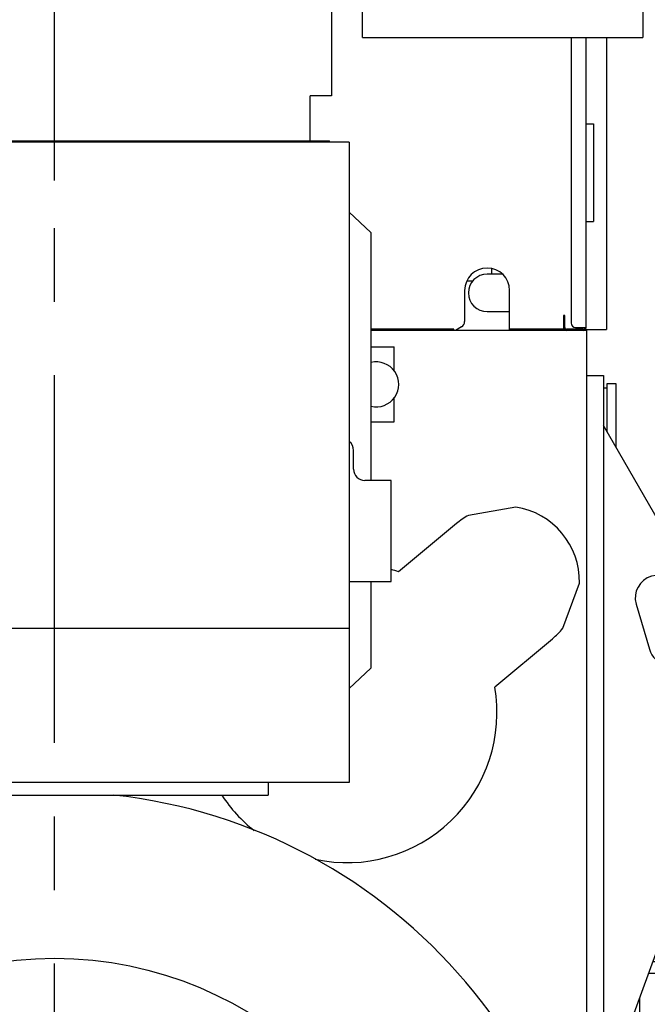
# Model space of a CAD drawing. Header units: millimetres. Extents: x 0 to 1189, y 0 to 841.
# Tile 22 of 85: x 143 to 185, y 622 to 687. Entities that reach past the tile are written whole.
import ezdxf
from ezdxf.enums import TextEntityAlignment as Align

# ---------------------------------------------------------------- set-up
doc = ezdxf.new("R2010")
doc.units = ezdxf.units.MM
doc.header["$LTSCALE"] = 65.395
doc.linetypes.add('CENTER', pattern=[0.6, 0.375, -0.075, 0.075, -0.075])
doc.layers.get('0').update_dxf_attribs({"linetype": 'CONTINUOUS'})
for name, color, linetype in [('1907_040000_TLKS_KS_V_ABL169', 7, 'CONTINUOUS'), ('1907_041000_TLKS_KS_V_ABL170', 7, 'CONTINUOUS'), ('1907_042000_TLKS_KS_TL_V_ABL201', 7, 'CONTINUOUS'), ('1907_060000_TLKS_KGS_V_ABL177', 7, 'CONTINUOUS'), ('1907_061000_TLKS_KGS_V_ABL178', 7, 'CONTINUOUS'), ('1907_452000_12_SIMPLE1_A_ABL226', 7, 'CONTINUOUS'), ('1907_452000_12_SIMPLE1_T1_A_PBL227', 7, 'CONTINUOUS'), ('1907_723600_05_SIMPLE1_T1_X_PBL203', 7, 'CONTINUOUS'), ('1907_723600_05_SIMPLE1_X_ABL202', 7, 'CONTINUOUS'), ('1907_724700_06_SIMPLE1_A_ABL206', 7, 'CONTINUOUS'), ('1907_724700_06_SIMPLE1_T1_A_PBL207', 7, 'CONTINUOUS'), ('1907_725700_01_SIMPLE1_T1_X_PBL217', 7, 'CONTINUOUS'), ('1907_725700_01_SIMPLE1_X_ABL216', 7, 'CONTINUOUS'), ('1907_728000_24_SIMPLE1_T1_X_PBL205', 7, 'CONTINUOUS'), ('1907_728000_24_SIMPLE1_X_ABL204', 7, 'CONTINUOUS'), ('1907_731000_02_SIMPLE1_D_ABL658', 7, 'CONTINUOUS'), ('1907_731000_02_SIMPLE1_T1_D_PBL659', 7, 'CONTINUOUS'), ('1907_766000_07_SIMPLE1_T1_X_PBL184', 7, 'CONTINUOUS'), ('1907_766000_07_SIMPLE1_X_ABL183', 7, 'CONTINUOUS'), ('1947_000000_IMO-2_SKL_PBL182', 7, 'CONTINUOUS'), ('1947_000000_TLKS_MARKETING_ABL157', 7, 'CONTINUOUS'), ('1947_030000_TLKS_V_ABL158', 7, 'CONTINUOUS'), ('1947_100000_TLKS_V_ABL159', 7, 'CONTINUOUS'), ('1947_111000_11_SIMPLE1_C_ABL167', 7, 'CONTINUOUS'), ('1947_111000_11_SIMPLE1_T1_C_PBL168', 7, 'CONTINUOUS'), ('1947_111200_08_SIMPLE1_A_ABL175', 7, 'CONTINUOUS'), ('1947_111200_08_SIMPLE1_T1_A_PBL210', 7, 'CONTINUOUS'), ('1947_111200_08_SIMPLE1_T7_A_PBL225', 7, 'CONTINUOUS'), ('1947_171000_05_SIMPLE1_A_ABL222', 7, 'CONTINUOUS'), ('1947_171000_05_SIMPLE1_T1_A_PBL228', 7, 'CONTINUOUS'), ('1947_171000_05_SIMPLE1_T2_A_PBL223', 7, 'CONTINUOUS'), ('1947_300000_TLKS_V_ABL219', 7, 'CONTINUOUS'), ('1947_312000_06_SIMPLE1_T1_X_PBL221', 7, 'CONTINUOUS'), ('1947_312000_06_SIMPLE1_X_ABL220', 7, 'CONTINUOUS'), ('right_2_VBL155', 7, 'CONTINUOUS')]:
    doc.layers.add(name, color=color, linetype=linetype)
doc.styles.get("Standard").update_dxf_attribs({"font": 'txt', "width": 0.6})
doc.dimstyles.new('DIMSTYLE_1', dxfattribs={"dimtxt": 3.5, "dimasz": 3.5, "dimexe": 1.8, "dimexo": 0, "dimgap": 0.875, "dimtad": 1, "dimlfac": 20, "dimdsep": 46, "dimtxsty": 'Standard', "dimblk": '_FILLED', "dimblk1": '_FILLED', "dimblk2": '_FILLED', "dimcen": 0.09, "dimadec": 0, "dimazin": 0, "dimtp": 2, "dimtm": 2, "dimtfac": 1, "dimtofl": 0, "dimtmove": 0, "dimatfit": 3, "dimldrblk": '_FILLED', "dimfxl": 1, "dimtolj": 1, "dimarcsym": 0})
doc.dimstyles.new('DIMSTYLE_2', dxfattribs={"dimtxt": 3.5, "dimasz": 3.5, "dimexe": 1.8, "dimexo": 0, "dimgap": 0.875, "dimtad": 1, "dimdec": 0, "dimlfac": 20, "dimdsep": 46, "dimtxsty": 'Standard', "dimblk": '_FILLED', "dimblk1": '_FILLED', "dimblk2": '_FILLED', "dimcen": 0.09, "dimadec": 0, "dimazin": 0, "dimtp": 2, "dimtm": 2, "dimtfac": 1, "dimtdec": 0, "dimtofl": 0, "dimtmove": 0, "dimatfit": 3, "dimldrblk": '_FILLED', "dimfxl": 1, "dimtolj": 1, "dimarcsym": 0})
doc.dimstyles.new('DIMSTYLE_6', dxfattribs={"dimtxt": 3.5, "dimasz": 3.5, "dimexe": 1.8, "dimexo": 0, "dimgap": 0.875, "dimtad": 1, "dimlfac": 20, "dimdsep": 46, "dimtxsty": 'Standard', "dimblk": '_FILLED', "dimblk1": '_FILLED', "dimblk2": '_FILLED', "dimcen": 0.09, "dimadec": 0, "dimazin": 0, "dimtp": 1.2, "dimtm": 1.2, "dimtfac": 1, "dimtofl": 0, "dimtmove": 0, "dimatfit": 3, "dimldrblk": '_FILLED', "dimfxl": 1, "dimtolj": 1, "dimarcsym": 0})

# ---------------------------------------------------------------- blocks, each defined once
blk = doc.blocks.new('_FILLED')
at = {"color": 0, "linetype": 'ByBlock'}
blk.add_solid([(0, 0), (-1, 0.167), (-1, -0.167)], dxfattribs=at)
blk = doc.blocks.new('*D6')
at = {"color": 2, "linetype": 'Continuous'}
for p, q in [((44.25, 673.794), (44.25, 764.3)), ((145, 676.75), (145, 764.3)), ((44.25, 762.5), (94.625, 762.5)), ((145, 762.5), (94.625, 762.5))]:
    blk.add_line(p, q, dxfattribs=at)
at = {"color": 2, "linetype": 'Continuous', "xscale": 3.5, "yscale": 3.5, "zscale": 3.5, "rotation": 180}
blk.add_blockref('_FILLED', (44.25, 762.5), dxfattribs=at)
at = {"color": 2, "linetype": 'Continuous', "xscale": 3.5, "yscale": 3.5, "zscale": 3.5}
blk.add_blockref('_FILLED', (145, 762.5), dxfattribs=at)
at = {"color": 2, "linetype": 'Continuous', "width": 0.619048}
blk.add_text('2015', height=3.5, dxfattribs=at).set_placement((94.625, 763.375), align=Align.CENTER)
blk = doc.blocks.new('*D16')
at = {"color": 2, "linetype": 'Continuous'}
for p, q in [((146.304, 738.756), (235.05, 738.756)), ((233.25, 738.756), (233.25, 634.578)), ((233.25, 530.4), (233.25, 634.578)), ((176.835, 530.4), (235.05, 530.4))]:
    blk.add_line(p, q, dxfattribs=at)
at = {"color": 2, "linetype": 'Continuous', "xscale": 3.5, "yscale": 3.5, "zscale": 3.5}
for p, rotation in [((233.25, 738.756), 90), ((233.25, 530.4), 270)]:
    blk.add_blockref('_FILLED', p, dxfattribs=dict(at, rotation=rotation))
at = {"color": 2, "linetype": 'Continuous', "width": 0.636905}
blk.add_text('4167', height=3.5, rotation=90, dxfattribs=at).set_placement((232.375, 634.578), align=Align.CENTER)
blk = doc.blocks.new('*D20')
at = {"color": 2, "linetype": 'Continuous'}
for p, q in [((145, 676.75), (145, 764.3)), ((227, 730.477), (227, 764.3)), ((145, 762.5), (186, 762.5)), ((227, 762.5), (186, 762.5))]:
    blk.add_line(p, q, dxfattribs=at)
at = {"color": 2, "linetype": 'Continuous', "xscale": 3.5, "yscale": 3.5, "zscale": 3.5, "rotation": 180}
blk.add_blockref('_FILLED', (145, 762.5), dxfattribs=at)
at = {"color": 2, "linetype": 'Continuous', "xscale": 3.5, "yscale": 3.5, "zscale": 3.5}
blk.add_blockref('_FILLED', (227, 762.5), dxfattribs=at)
at = {"color": 2, "linetype": 'Continuous', "width": 0.636905}
blk.add_text('1640', height=3.5, dxfattribs=at).set_placement((186, 763.375), align=Align.CENTER)
blk = doc.blocks.new('1947_111000_11_SIMPLE1_T1_C_PBL168', base_point=(145, 619.625))
at = {"layer": '1947_111000_11_SIMPLE1_T1_C_PBL168', "color": 7, "linetype": 'Continuous'}
for p, q in [((180.5, 666.75), (166.1, 666.75)), ((180.5, 611.5), (180.5, 666.75))]:
    blk.add_line(p, q, dxfattribs=at)
blk = doc.blocks.new('1947_111000_11_SIMPLE1_C_ABL167', base_point=(145, 619.625))
at = {"layer": '1947_111000_11_SIMPLE1_T1_C_PBL168'}
blk.add_blockref('1947_111000_11_SIMPLE1_T1_C_PBL168', (145, 619.625), dxfattribs=at)
blk = doc.blocks.new('1947_111200_08_SIMPLE1_T1_A_PBL210', base_point=(184.197, 637.875))
at = {"layer": '1947_111200_08_SIMPLE1_T1_A_PBL210', "color": 7, "linetype": 'Continuous'}
for p, q in [((180.5, 663.75), (181.6, 663.75)), ((181.6, 663.75), (181.6, 612)), ((186.181, 652.462), (181.6, 660.397)), ((187.545, 646.32), (186.665, 649.335)), ((183.785, 648.495), (184.665, 645.48)), ((181.768, 616.056), (187.894, 632.885)), ((180.5, 612), (181.6, 612))]:
    blk.add_line(p, q, dxfattribs=at)
for centre, radius, start, end in [((166.046, 640.837), 23.25, 340, 30), ((185.225, 648.915), 1.5, 16.271, 196.271), ((186.105, 645.9), 1.5, 196.271, 16.271), ((184.394, 615.1), 2.794, 160, 180)]:
    blk.add_arc(centre, radius, start, end, dxfattribs=at)
blk = doc.blocks.new('1947_111200_08_SIMPLE1_T7_A_PBL225', base_point=(182.012, 661.084))
at = {"layer": '1947_111200_08_SIMPLE1_T7_A_PBL225', "color": 7, "linetype": 'Continuous'}
for p, q in [((181.85, 662.9), (181.6, 662.9)), ((181.85, 663.2), (182.425, 663.2)), ((181.85, 659.964), (181.85, 663.2)), ((182.425, 663.2), (182.425, 658.968))]:
    blk.add_line(p, q, dxfattribs=at)
blk = doc.blocks.new('1947_111200_08_SIMPLE1_A_ABL175', base_point=(152.775, 627.812))
at = {"layer": '1947_111200_08_SIMPLE1_T1_A_PBL210'}
blk.add_blockref('1947_111200_08_SIMPLE1_T1_A_PBL210', (184.197, 637.875), dxfattribs=at)
at = {"layer": '1947_111200_08_SIMPLE1_T7_A_PBL225'}
blk.add_blockref('1947_111200_08_SIMPLE1_T7_A_PBL225', (182.012, 661.084), dxfattribs=at)
blk = doc.blocks.new('1947_171000_05_SIMPLE1_T2_A_PBL223', base_point=(173.103, 668.079))
at = {"layer": '1947_171000_05_SIMPLE1_T2_A_PBL223', "color": 7, "linetype": 'Continuous'}
for p, q in [((172.346, 669.409), (172.346, 667.334)), ((175.346, 666.75), (175.346, 669.409)), ((171.626, 666.825), (166.1, 666.825)), ((168.549, 666.75), (168.549, 666.825)), ((171.626, 666.75), (171.626, 666.825)), ((172.146, 666.987), (171.735, 666.75)), ((179.046, 666.825), (175.346, 666.825)), ((175.846, 666.75), (175.846, 666.825)), ((178.546, 666.75), (178.546, 666.825)), ((179.046, 666.75), (179.046, 666.825)), ((180.106, 666.825), (180.106, 666.95))]:
    blk.add_line(p, q, dxfattribs=at)
for centre, radius, start, end in [((173.846, 669.409), 1.5, 0, 180), ((171.946, 667.334), 0.4, 300, 360)]:
    blk.add_arc(centre, radius, start, end, dxfattribs=at)
blk = doc.blocks.new('1947_171000_05_SIMPLE1_T1_A_PBL228', base_point=(179.95, 676.513))
at = {"layer": '1947_171000_05_SIMPLE1_T1_A_PBL228', "color": 7, "linetype": 'Continuous'}
for p, q in [((179.45, 686.275), (179.45, 667.25)), ((180.45, 666.95), (180.45, 686.275)), ((180.45, 680.535), (180.95, 680.535)), ((180.95, 680.535), (180.95, 674.017)), ((180.45, 674.017), (180.95, 674.017)), ((179.025, 667.75), (178.95, 667.75)), ((178.95, 667.75), (178.95, 666.95)), ((179.025, 666.95), (179.025, 667.75)), ((180.25, 666.825), (179.15, 666.825)), ((179.75, 666.95), (180.375, 666.95))]:
    blk.add_line(p, q, dxfattribs=at)
for centre, radius, start, end in [((179.75, 667.25), 0.3, 180, 270), ((179.15, 666.95), 0.2, 180, 216.9683), ((179.15, 666.95), 0.125, 180, 270), ((179.15, 666.95), 0.2, 238.78815, 270), ((180.25, 666.95), 0.2, 270, 360), ((180.25, 666.95), 0.125, 270, 360)]:
    blk.add_arc(centre, radius, start, end, dxfattribs=at)
blk = doc.blocks.new('1947_171000_05_SIMPLE1_A_ABL222', base_point=(173.525, 676.5125))
at = {"layer": '1947_171000_05_SIMPLE1_T1_A_PBL228'}
blk.add_blockref('1947_171000_05_SIMPLE1_T1_A_PBL228', (179.95, 676.5125), dxfattribs=at)
at = {"layer": '1947_171000_05_SIMPLE1_T2_A_PBL223'}
blk.add_blockref('1947_171000_05_SIMPLE1_T2_A_PBL223', (173.103225, 668.079425), dxfattribs=at)
blk = doc.blocks.new('1947_100000_TLKS_V_ABL159', base_point=(145, 608.3375))
at = {"layer": '1947_111000_11_SIMPLE1_C_ABL167'}
blk.add_blockref('1947_111000_11_SIMPLE1_C_ABL167', (145, 619.625), dxfattribs=at)
at = {"layer": '1947_111200_08_SIMPLE1_A_ABL175'}
blk.add_blockref('1947_111200_08_SIMPLE1_A_ABL175', (152.775, 627.8125), dxfattribs=at)
at = {"layer": '1947_171000_05_SIMPLE1_A_ABL222'}
blk.add_blockref('1947_171000_05_SIMPLE1_A_ABL222', (173.525, 676.5125), dxfattribs=at)
blk = doc.blocks.new('1947_312000_06_SIMPLE1_T1_X_PBL221', base_point=(168.075, 643.222))
at = {"layer": '1947_312000_06_SIMPLE1_T1_X_PBL221', "color": 7, "linetype": 'Continuous'}
for p, q in [((175.755, 654.968), (172.6, 654.411)), ((171.794, 653.862), (167.939, 650.64)), ((178.891, 646.884), (179.998, 649.89)), ((174.352, 642.967), (178.206, 646.188))]:
    blk.add_line(p, q, dxfattribs=at)
for centre, radius, start, end in [((175, 650.025), 5, 358.45706, 81.3146), ((175, 650.025), 5, 118.6854, 129.886), ((164.5, 641.25), 10, 69.886, 72.87606), ((175, 650.025), 5, 309.886, 321.08694), ((164.5, 641.25), 10, 257.80702, 9.886), ((164.5, 641.25), 10, 213.39713, 231.76705)]:
    blk.add_arc(centre, radius, start, end, dxfattribs=at)
blk = doc.blocks.new('1947_312000_06_SIMPLE1_X_ABL220', base_point=(168.075, 643.222))
at = {"layer": '1947_312000_06_SIMPLE1_T1_X_PBL221'}
blk.add_blockref('1947_312000_06_SIMPLE1_T1_X_PBL221', (168.075, 643.222), dxfattribs=at)
blk = doc.blocks.new('1947_300000_TLKS_V_ABL219', base_point=(168.075, 643.222))
at = {"layer": '1947_312000_06_SIMPLE1_X_ABL220'}
blk.add_blockref('1947_312000_06_SIMPLE1_X_ABL220', (168.075, 643.222), dxfattribs=at)
blk = doc.blocks.new('1947_030000_TLKS_V_ABL158', base_point=(145, 608.337))
at = {"layer": '1947_100000_TLKS_V_ABL159'}
blk.add_blockref('1947_100000_TLKS_V_ABL159', (145, 608.337), dxfattribs=at)
at = {"layer": '1947_300000_TLKS_V_ABL219'}
blk.add_blockref('1947_300000_TLKS_V_ABL219', (168.075, 643.222), dxfattribs=at)
blk = doc.blocks.new('1907_731000_02_SIMPLE1_T1_D_PBL659', base_point=(145, 605.444))
at = {"layer": '1907_731000_02_SIMPLE1_T1_D_PBL659', "color": 7, "linetype": 'Continuous'}
blk.add_circle((145, 600), 24.875, dxfattribs=at)
blk.add_arc((145, 600), 35.975, 96.2214, 83.7786, dxfattribs=at)
blk = doc.blocks.new('1907_731000_02_SIMPLE1_D_ABL658', base_point=(145, 605.444))
at = {"layer": '1907_731000_02_SIMPLE1_T1_D_PBL659'}
blk.add_blockref('1907_731000_02_SIMPLE1_T1_D_PBL659', (145, 605.444), dxfattribs=at)
blk = doc.blocks.new('1907_041000_TLKS_KS_V_ABL170', base_point=(134.408, 604.132))
at = {"layer": '1907_731000_02_SIMPLE1_D_ABL658'}
blk.add_blockref('1907_731000_02_SIMPLE1_D_ABL658', (145, 605.444), dxfattribs=at)
blk = doc.blocks.new('1907_723600_05_SIMPLE1_T1_X_PBL203', base_point=(134.951, 658.5))
at = {"layer": '1907_723600_05_SIMPLE1_T1_X_PBL203', "color": 7, "linetype": 'Continuous'}
for p, q in [((104, 685.75), (104, 684.5)), ((104, 685.75), (123.72, 685.75)), ((104, 684.5), (111.099, 684.5)), ((111.055, 681.75), (111.055, 684.5)), ((111.099, 681.151), (111.099, 684.5)), ((110.222, 681.75), (110.222, 680.746)), ((110.222, 681.75), (111.061, 681.75)), ((110.45, 679.4), (110.45, 681.75)), ((110.45, 681.712), (111.066, 681.712)), ((111.061, 681.75), (111.066, 681.712)), ((111.066, 681.712), (111.097, 681.213)), ((102.25, 680.4), (102.25, 678.45)), ((107, 680.4), (102.25, 680.4)), ((108.25, 680.5), (108.25, 680.746)), ((110.45, 680.746), (108.25, 680.746)), ((102.25, 678.45), (104.35, 678.372)), ((166.1, 665.65), (167.651, 665.65)), ((167.651, 664.048), (167.651, 665.65)), ((167.651, 660.65), (167.651, 662.252)), ((166.1, 660.65), (167.651, 660.65)), ((110.222, 636.6), (110.222, 635.75)), ((110.45, 636.6), (110.45, 635.75)), ((127.125, 633.85), (127.125, 636.6)), ((128.375, 633.85), (128.375, 636.6)), ((159.25, 636.6), (159.25, 635.75)), ((110.222, 635.75), (127.125, 635.75)), ((112, 631.875), (112, 635.75)), ((114.75, 631.875), (114.75, 635.75)), ((128.375, 635.75), (159.25, 635.75)), ((114.75, 634.75), (112, 634.75)), ((114.75, 634.15), (112, 634.15)), ((130.671, 633.939), (125.407, 631.484)), ((128.375, 633.85), (127.125, 633.85)), ((114.75, 631.875), (112, 631.875)), ((124.35, 631.25), (116.75, 631.25))]:
    blk.add_line(p, q, dxfattribs=at)
for centre, radius, start, end in [((166.45, 663.15), 1.5, 256.48976, 103.51024), ((143.35, 606.75), 30, 104.83511, 115), ((124.35, 633.75), 2.5, 270, 295)]:
    blk.add_arc(centre, radius, start, end, dxfattribs=at)
for centre, ratio, start_param, end_param in [((111.095, 677.477), 0.005393, -0.201358, -0.087266), ((111.75, 677.477), 0.333334, -1.031637, -0.442195)]:
    blk.add_ellipse(centre, major_axis=(0, 3.75), ratio=ratio, start_param=start_param, end_param=end_param, dxfattribs=at)
for points, knots in [([(111.099, 681.151), (111.23, 681.151), (111.481, 681.143), (111.884, 681.099), (112.19, 681.002), (112.285, 680.866)], [0, 0, 0, 0, 0.316045, 0.600694, 1, 1, 1, 1]), ([(116.75, 631.25), (116.601, 631.25), (116.302, 631.283), (115.876, 631.432), (115.492, 631.672), (115.172, 631.992), (114.932, 632.376), (114.783, 632.802), (114.75, 633.101), (114.75, 633.25)], [0, 0, 0, 0, 0.1425, 0.285306, 0.428485, 0.571627, 0.71482, 0.857517, 1, 1, 1, 1])]:
    blk.add_open_spline(points, degree=3, knots=knots, dxfattribs=at)
blk = doc.blocks.new('1907_723600_05_SIMPLE1_X_ABL202', base_point=(134.951, 658.5))
at = {"layer": '1907_723600_05_SIMPLE1_T1_X_PBL203'}
blk.add_blockref('1907_723600_05_SIMPLE1_T1_X_PBL203', (134.951, 658.5), dxfattribs=at)
blk = doc.blocks.new('1907_728000_24_SIMPLE1_T1_X_PBL205', base_point=(134.425, 661.075))
at = {"layer": '1907_728000_24_SIMPLE1_T1_X_PBL205', "color": 7, "linetype": 'Continuous'}
for p, q in [((107, 679.4), (107, 680.5)), ((108.25, 680.5), (107, 680.5)), ((108.25, 679.4), (108.25, 680.5)), ((102.75, 674.5), (102.75, 675.75)), ((104.014, 675.75), (102.75, 675.75)), ((104.35, 675.85), (103.15, 675.492)), ((103.15, 673.518), (103.15, 675.492)), ((164.65, 674.633), (166.1, 673.271)), ((102.75, 670.277), (102.75, 674.15)), ((103.15, 674.15), (102.75, 674.15)), ((166.1, 673.271), (166.1, 656.75)), ((102.75, 662.35), (102.75, 666.223)), ((103.15, 654.518), (103.15, 662.982)), ((103.15, 662.35), (102.75, 662.35)), ((102.75, 651.312), (102.75, 655.15)), ((103.15, 655.15), (102.75, 655.15)), ((166.1, 650), (166.1, 644.229)), ((102.75, 643.35), (102.75, 647.188)), ((164.65, 642.867), (166.1, 644.229)), ((103.15, 642.008), (103.15, 643.982)), ((103.15, 643.35), (102.75, 643.35)), ((102.75, 641.75), (102.75, 643)), ((104.013, 641.75), (102.75, 641.75)), ((104.35, 641.65), (103.15, 642.008))]:
    blk.add_line(p, q, dxfattribs=at)
for centre, start_param, end_param in [((96.985, 671.15), 0.74704, 0.909768), ((96.985, 665.35), -0.909778, -0.747055), ((96.986, 652.15), 0.74708, 0.909802), ((96.986, 646.35), -0.909811, -0.747095)]:
    blk.add_ellipse(centre, major_axis=(10.041, 0), ratio=0.298767, start_param=start_param, end_param=end_param, dxfattribs=at)
blk = doc.blocks.new('1907_728000_24_SIMPLE1_X_ABL204', base_point=(134.425, 661.075))
at = {"layer": '1907_728000_24_SIMPLE1_T1_X_PBL205'}
blk.add_blockref('1907_728000_24_SIMPLE1_T1_X_PBL205', (134.425, 661.075), dxfattribs=at)
blk = doc.blocks.new('1907_724700_06_SIMPLE1_T1_A_PBL207', base_point=(136.2, 675.488))
at = {"layer": '1907_724700_06_SIMPLE1_T1_A_PBL207', "color": 7, "linetype": 'Continuous'}
for p, q in [((163.475, 691.3), (163.475, 682.4)), ((162.05, 679.4), (162.05, 682.4)), ((163.475, 682.4), (162.05, 682.4)), ((164.65, 679.3), (104.35, 679.3)), ((105.925, 679.4), (163.325, 679.4)), ((163.325, 679.3), (163.325, 679.4)), ((164.65, 679.3), (164.65, 636.6)), ((164.94, 657.5), (164.94, 658.748)), ((167.44, 656.75), (165.69, 656.75)), ((167.44, 650), (167.44, 656.75)), ((164.65, 650), (167.44, 650)), ((164.65, 646.875), (104.35, 646.875)), ((164.65, 636.6), (104.35, 636.6))]:
    blk.add_line(p, q, dxfattribs=at)
for centre, start, end in [((164.19, 658.748), 0, 52.16908), ((165.69, 657.5), 180, 270)]:
    blk.add_arc(centre, 0.75, start, end, dxfattribs=at)
blk = doc.blocks.new('1907_724700_06_SIMPLE1_A_ABL206', base_point=(136.2, 675.488))
at = {"layer": '1907_724700_06_SIMPLE1_T1_A_PBL207'}
blk.add_blockref('1907_724700_06_SIMPLE1_T1_A_PBL207', (136.2, 675.488), dxfattribs=at)
blk = doc.blocks.new('1907_725700_01_SIMPLE1_T1_X_PBL217', base_point=(151.499, 708.512))
at = {"layer": '1907_725700_01_SIMPLE1_T1_X_PBL217', "color": 7, "linetype": 'Continuous'}
for p, q in [((150.51, 731.125), (150.51, 712.266)), ((150.51, 731.125), (163.072, 731.125)), ((163.072, 731.125), (163.072, 713.326)), ((165.523, 711.863), (165.523, 730.175)), ((165.523, 730.175), (184.222, 730.175)), ((184.222, 730.175), (184.222, 686.275)), ((144.972, 727.175), (149.673, 727.175)), ((149.673, 727.175), (149.673, 711.608)), ((149.673, 726.51), (150.51, 726.51)), ((163.072, 726.51), (165.523, 726.51)), ((150.51, 726.125), (163.072, 726.125)), ((118.775, 723.075), (118.775, 722.361)), ((145.775, 723.075), (145.775, 722.361)), ((165.523, 722.858), (184.222, 722.858)), ((119.873, 711.053), (119.873, 718.593)), ((144.623, 718.512), (144.623, 697.45)), ((144.373, 708.225), (144.373, 718.139)), ((165.523, 716.908), (184.222, 716.908)), ((150.51, 713.82), (153.812, 713.82)), ((161.688, 713.82), (163.072, 713.82)), ((119.873, 711.053), (121.017, 708.225)), ((119.873, 711.053), (144.373, 711.053)), ((121.017, 708.225), (144.373, 708.225)), ((122.873, 705.141), (121.308, 708.225)), ((122.873, 686.925), (122.873, 708.225)), ((144.123, 708.225), (144.123, 697.45)), ((123.123, 692.643), (123.123, 685.9)), ((123.123, 692.643), (135.291, 692.643)), ((165.523, 686.275), (165.523, 691.3)), ((123.123, 689.615), (131.273, 689.615)), ((163.475, 689.94), (165.523, 689.94)), ((122.873, 686.925), (123.123, 686.925)), ((165.523, 686.275), (184.222, 686.275)), ((123.123, 685.9), (126.345, 685.9))]:
    blk.add_line(p, q, dxfattribs=at)
blk.add_arc((132.275, 732.62), 19.091, 269.36019, 270.63981, dxfattribs=at)
for points, knots in [([(122.974, 716.156), (122.336, 716.585), (121.175, 717.527), (119.818, 719.227), (118.969, 721.102), (118.775, 722.428), (118.775, 723.075)], [0, 0, 0, 0, 0.274105, 0.529401, 0.76915, 1, 1, 1, 1]), ([(145.775, 723.075), (145.775, 722.428), (145.581, 721.102), (144.732, 719.227), (143.375, 717.527), (142.214, 716.585), (141.576, 716.156)], [0, 0, 0, 0, 0.23085, 0.470599, 0.725895, 1, 1, 1, 1]), ([(145.775, 722.361), (145.775, 721.734), (145.593, 720.451), (144.797, 718.631), (143.52, 716.969), (141.187, 714.987), (137.383, 713.268), (132.275, 712.58), (127.167, 713.268), (123.363, 714.987), (121.03, 716.969), (119.753, 718.631), (118.957, 720.451), (118.775, 721.734), (118.775, 722.361)], [0, 0, 0, 0, 0.051728, 0.105334, 0.162249, 0.223216, 0.356476, 0.5, 0.643524, 0.776784, 0.837751, 0.894666, 0.948272, 1, 1, 1, 1]), ([(132.062, 713.53), (131.228, 713.54), (128.063, 713.78), (124.919, 714.849), (122.974, 716.156)], [0, 0, 0, 0, 0.262425, 1, 1, 1, 1]), ([(141.576, 716.156), (140.952, 715.737), (138.159, 714.198), (134.915, 713.557), (132.488, 713.53)], [0, 0, 0, 0, 0.236554, 1, 1, 1, 1])]:
    blk.add_open_spline(points, degree=3, knots=knots, dxfattribs=at)
blk = doc.blocks.new('1907_725700_01_SIMPLE1_X_ABL216', base_point=(151.49875, 708.51245))
at = {"layer": '1907_725700_01_SIMPLE1_T1_X_PBL217'}
blk.add_blockref('1907_725700_01_SIMPLE1_T1_X_PBL217', (151.49875, 708.51245), dxfattribs=at)
blk = doc.blocks.new('1907_042000_TLKS_KS_TL_V_ABL201', base_point=(144.286, 683.862))
at = {"layer": '1907_723600_05_SIMPLE1_X_ABL202'}
blk.add_blockref('1907_723600_05_SIMPLE1_X_ABL202', (134.951, 658.5), dxfattribs=at)
at = {"layer": '1907_724700_06_SIMPLE1_A_ABL206'}
blk.add_blockref('1907_724700_06_SIMPLE1_A_ABL206', (136.2, 675.488), dxfattribs=at)
at = {"layer": '1907_725700_01_SIMPLE1_X_ABL216'}
blk.add_blockref('1907_725700_01_SIMPLE1_X_ABL216', (151.499, 708.512), dxfattribs=at)
at = {"layer": '1907_728000_24_SIMPLE1_X_ABL204'}
blk.add_blockref('1907_728000_24_SIMPLE1_X_ABL204', (134.425, 661.075), dxfattribs=at)
blk = doc.blocks.new('1907_040000_TLKS_KS_V_ABL169', base_point=(139.616, 651.812))
at = {"layer": '1907_041000_TLKS_KS_V_ABL170'}
blk.add_blockref('1907_041000_TLKS_KS_V_ABL170', (134.408, 604.132), dxfattribs=at)
at = {"layer": '1907_042000_TLKS_KS_TL_V_ABL201'}
blk.add_blockref('1907_042000_TLKS_KS_TL_V_ABL201', (144.286, 683.862), dxfattribs=at)
blk = doc.blocks.new('1907_766000_07_SIMPLE1_T1_X_PBL184', base_point=(188.498, 615.541))
at = {"layer": '1907_766000_07_SIMPLE1_T1_X_PBL184', "color": 7, "linetype": 'Continuous'}
for p, q in [((186.677, 629.543), (186.97, 629.811)), ((186.762, 629.62), (187.116, 629.62)), ((185.124, 625.275), (188.66, 625.275)), ((186.794, 624.65), (186.794, 625.275)), ((187.501, 624.65), (187.501, 625.275)), ((188.064, 624.65), (188.064, 625.275)), ((188.66, 624.65), (188.66, 625.275)), ((184.897, 624.65), (189.401, 624.65)), ((189.401, 623.85), (189.401, 624.65)), ((189.5, 623.85), (184.605, 623.85)), ((189.129, 623.85), (189.129, 621.45)), ((189.85, 623.849), (189.315, 623.849)), ((189.315, 623.849), (189.315, 622.949)), ((189.85, 623.849), (189.85, 617.766)), ((184, 622.187), (184, 607.893)), ((190, 622.516), (189.85, 622.516)), ((190, 617.916), (190, 622.516)), ((192.536, 621.892), (191.111, 621.228)), ((193.553, 621.18), (192.536, 621.892)), ((189.129, 621.45), (185.378, 621.45)), ((189.85, 621.855), (189.5, 621.855)), ((189.5, 607.893), (189.5, 621.855)), ((191.111, 621.228), (190.995, 619.905)), ((194.214, 621.488), (193.553, 621.18)), ((195.397, 618.951), (194.214, 621.488)), ((189.85, 621.1), (189.5, 621.1)), ((193.05, 620.889), (193.95, 620.889)), ((193.05, 620.889), (193.05, 620.224)), ((193.05, 620.564), (193.95, 620.564)), ((193.95, 620.889), (193.95, 620.224)), ((190.995, 619.905), (191.167, 619.537)), ((192.988, 620.439), (193.05, 620.439)), ((192.988, 620.439), (192.988, 619.57)), ((194.012, 620.439), (193.95, 620.439)), ((194.012, 620.439), (194.012, 619.57)), ((182.946, 619.291), (182.946, 612.25)), ((191.167, 619.537), (190.55, 618.215)), ((192.988, 619.57), (193.002, 619.57)), ((194.012, 619.57), (193.998, 619.57)), ((194.885, 618.712), (195.397, 618.951)), ((190.55, 618.215), (190.55, 617.916)), ((193.503, 617.916), (193.781, 618.076)), ((193.781, 618.076), (194.6, 618.115)), ((194.139, 617.607), (189.75, 611.627)), ((189.85, 617.766), (194.059, 617.766)), ((189.9, 611.578), (194.319, 617.598)), ((190, 617.916), (194.158, 617.916)), ((181.6, 612.25), (184, 612.25)), ((189.75, 611.627), (189.75, 611.25)), ((189.9, 609), (189.9, 611.578)), ((189.75, 611.25), (189.5, 611.25)), ((189.5, 609.75), (189.75, 609.75)), ((189.75, 609.75), (189.75, 609)), ((189.75, 609), (189.9, 609)), ((184, 607.893), (183.75, 606.475)), ((183.962, 607.675), (183.75, 606.475)), ((189.5, 607.893), (184, 607.893)), ((189.5, 607.893), (189.75, 606.475)), ((189.538, 607.675), (189.75, 606.475)), ((191.349, 607.55), (191.325, 606.85)), ((191.349, 607.55), (192.401, 607.55)), ((191.6, 607.55), (191.6, 606.85)), ((192.15, 606.85), (192.15, 607.55)), ((192.401, 607.55), (192.425, 606.85)), ((191.325, 606.85), (192.425, 606.85)), ((191.45, 606.85), (191.45, 606.475)), ((192.3, 606.85), (192.3, 606.475)), ((183.75, 606.475), (183.717, 606.475)), ((183.717, 606.475), (183.717, 604.7)), ((191.45, 606.475), (189.75, 606.475)), ((192.567, 606.475), (192.3, 606.475)), ((192.567, 606.475), (192.567, 604.7)), ((194.25, 604.7), (181.75, 604.7)), ((181.75, 601.7), (181.75, 604.7)), ((194.25, 601.7), (194.25, 604.7)), ((194.25, 601.7), (181.75, 601.7)), ((191.792, 601.7), (191.792, 600.512)), ((194.207, 601.7), (194.207, 600.512)), ((191.792, 600.512), (194.207, 600.512)), ((191.792, 600.512), (191.9, 600.45)), ((191.9, 600.45), (194.1, 600.45)), ((192.025, 600.45), (192.025, 600.225)), ((192.025, 600.225), (193.975, 600.225)), ((193.975, 600.45), (193.975, 600.225)), ((194.207, 600.512), (194.1, 600.45))]:
    blk.add_line(p, q, dxfattribs=at)
blk.add_circle((193.5, 619.115), 0.675, dxfattribs=at)
for centre, radius, start, end in [((194.583, 618.49), 0.375, 272.684, 36.37043), ((194.059, 617.666), 0.1, 323.72166, 90), ((194.158, 617.716), 0.2, 323.72166, 90)]:
    blk.add_arc(centre, radius, start, end, dxfattribs=at)
blk.add_ellipse((193.5, 620.109), major_axis=(0.512, 0), ratio=0.466669, start_param=0.499027, end_param=2.642566, dxfattribs=at)
for points, knots in [([(187.116, 629.62), (187.144, 629.62), (187.189, 629.654), (187.226, 629.716), (187.269, 629.816), (187.304, 629.974), (187.323, 630.186), (187.317, 630.405), (187.287, 630.605), (187.24, 630.757), (187.187, 630.839), (187.156, 630.858)], [0, 0, 0, 0, 0.062967, 0.108531, 0.164663, 0.304682, 0.469433, 0.639651, 0.795055, 0.918224, 1, 1, 1, 1]), ([(186.97, 629.811), (186.985, 629.761), (187.012, 629.684), (187.085, 629.62), (187.116, 629.62)], [0, 0, 0, 0, 0.624864, 1, 1, 1, 1]), ([(189.315, 622.949), (189.315, 622.818), (189.332, 622.572), (189.388, 622.285), (189.437, 622.092), (189.467, 621.985), (189.488, 621.909), (189.499, 621.869), (189.5, 621.855)], [0, 0, 0, 0, 0.353129, 0.662037, 0.787989, 0.888992, 0.960805, 1, 1, 1, 1]), ([(184.75, 604.7), (184.623, 604.76), (184.325, 604.976), (183.993, 605.494), (183.819, 606.037), (183.762, 606.371), (183.75, 606.475)], [0, 0, 0, 0, 0.194542, 0.51917, 0.851609, 1, 1, 1, 1]), ([(189.75, 606.475), (189.738, 606.371), (189.681, 606.037), (189.507, 605.494), (189.175, 604.976), (188.877, 604.76), (188.75, 604.7)], [0, 0, 0, 0, 0.148391, 0.48083, 0.805457, 1, 1, 1, 1]), ([(191.45, 606.475), (191.49, 606.455), (191.626, 606.398), (191.875, 606.345), (192.124, 606.398), (192.26, 606.455), (192.3, 606.475)], [0, 0, 0, 0, 0.153467, 0.500002, 0.846533, 1, 1, 1, 1])]:
    blk.add_open_spline(points, degree=3, knots=knots, dxfattribs=at)
blk = doc.blocks.new('1907_766000_07_SIMPLE1_X_ABL183', base_point=(188.498, 615.541))
at = {"layer": '1907_766000_07_SIMPLE1_T1_X_PBL184'}
blk.add_blockref('1907_766000_07_SIMPLE1_T1_X_PBL184', (188.498, 615.541), dxfattribs=at)
blk = doc.blocks.new('1907_452000_12_SIMPLE1_T1_A_PBL227', base_point=(177.148, 676.538))
at = {"layer": '1907_452000_12_SIMPLE1_T1_A_PBL227', "color": 7, "linetype": 'Continuous'}
for p, q in [((181.8, 686.275), (181.8, 666.8)), ((174.869, 670.5), (173.85, 670.5)), ((174.17, 670.5), (174.17, 670.869)), ((172.497, 670.05), (172.895, 670.05)), ((173.85, 668), (175.346, 668)), ((180.382, 666.8), (181.8, 666.8))]:
    blk.add_line(p, q, dxfattribs=at)
blk.add_arc((173.85, 669.25), 1.25, 90, 270, dxfattribs=at)
blk = doc.blocks.new('1907_452000_12_SIMPLE1_A_ABL226', base_point=(177.148, 676.538))
at = {"layer": '1907_452000_12_SIMPLE1_T1_A_PBL227'}
blk.add_blockref('1907_452000_12_SIMPLE1_T1_A_PBL227', (177.148, 676.538), dxfattribs=at)
blk = doc.blocks.new('1907_061000_TLKS_KGS_V_ABL178', base_point=(136.088, 640.014))
at = {"layer": '1907_452000_12_SIMPLE1_A_ABL226'}
blk.add_blockref('1907_452000_12_SIMPLE1_A_ABL226', (177.148, 676.538), dxfattribs=at)
at = {"layer": '1907_766000_07_SIMPLE1_X_ABL183'}
blk.add_blockref('1907_766000_07_SIMPLE1_X_ABL183', (188.498, 615.541), dxfattribs=at)
blk = doc.blocks.new('1907_060000_TLKS_KGS_V_ABL177', base_point=(136.088, 640.014))
at = {"layer": '1907_061000_TLKS_KGS_V_ABL178'}
blk.add_blockref('1907_061000_TLKS_KGS_V_ABL178', (136.088, 640.014), dxfattribs=at)
blk = doc.blocks.new('1947_000000_TLKS_MARKETING_ABL157', base_point=(145, 630.762))
at = {"layer": '1907_040000_TLKS_KS_V_ABL169'}
blk.add_blockref('1907_040000_TLKS_KS_V_ABL169', (139.616, 651.812), dxfattribs=at)
at = {"layer": '1907_060000_TLKS_KGS_V_ABL177'}
blk.add_blockref('1907_060000_TLKS_KGS_V_ABL177', (136.088, 640.014), dxfattribs=at)
at = {"layer": '1947_030000_TLKS_V_ABL158'}
blk.add_blockref('1947_030000_TLKS_V_ABL158', (145, 608.337), dxfattribs=at)
blk = doc.blocks.new('1947_000000_IMO-2_SKL_PBL182', base_point=(145, 612.023))
at = {"layer": '1947_000000_IMO-2_SKL_PBL182', "color": 2, "linetype": 'CENTER'}
blk.add_line((145, 600), (145, 676.75), dxfattribs=at)
blk = doc.blocks.new('RIGHT_2_VBL155', base_point=(139.308, 645.2))
at = {"layer": '1947_000000_IMO-2_SKL_PBL182'}
blk.add_blockref('1947_000000_IMO-2_SKL_PBL182', (145, 612.023), dxfattribs=at)
at = {"layer": '1947_000000_TLKS_MARKETING_ABL157'}
blk.add_blockref('1947_000000_TLKS_MARKETING_ABL157', (145, 630.762), dxfattribs=at)

msp = doc.modelspace()

# ---------------------------------------------------------------- block references
at = {"layer": 'right_2_VBL155'}
msp.add_blockref('RIGHT_2_VBL155', (139.30761, 645.2), dxfattribs=at)

# ---------------------------------------------------------------- dimensions: what is measured, and where the dimension line sits
at = {"color": 2, "linetype": 'Continuous'}
for base, p1, p2, angle, dimstyle, picture, middle in [((44.25, 762.5), (145, 676.75), (44.25, 673.79376), 180, 'DIMSTYLE_1', '*D6', (94.29167, 762.5)), ((233.25, 738.7565), (176.83478, 530.4), (146.30389, 738.7565), 90, 'DIMSTYLE_2', '*D16', (233.25, 634.24492))]:
    dim = msp.add_linear_dim(base=base, p1=p1, p2=p2, angle=angle, dimstyle=dimstyle, dxfattribs=at)
    dim.commit()
    dim.dimension.update_dxf_attribs({"geometry": picture, "text_midpoint": middle, "dimtype": 160})
dim = msp.add_linear_dim(base=(227, 762.5), p1=(145, 676.75), p2=(227, 730.477), dimstyle='DIMSTYLE_6', dxfattribs=at)
dim.commit()
dim.dimension.update_dxf_attribs({"geometry": '*D20', "text_midpoint": (185.66667, 762.5), "dimtype": 160})

doc.saveas('drawing.dxf')
